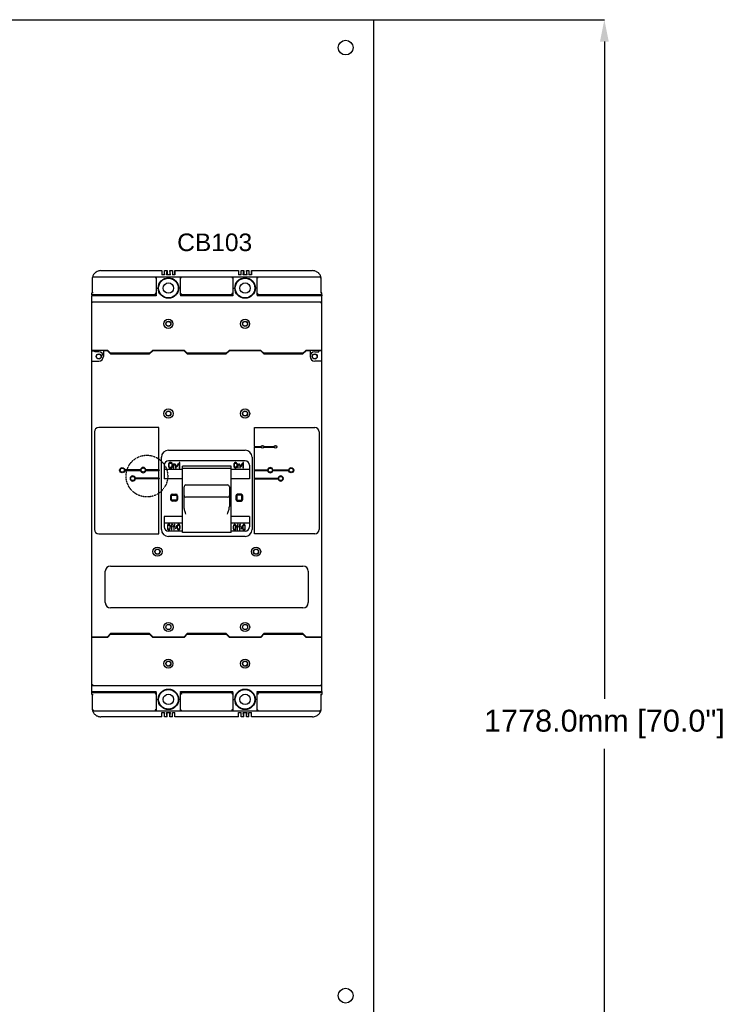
# Model space of a CAD drawing. Header units: inches. Extents: x 2934 to 6866, y 422 to 3136.
# Tile 46 of 84: x 3734 to 4377, y 1988 to 2885. Entities that reach past the tile are written whole.
import ezdxf
from ezdxf.enums import TextEntityAlignment as Align

# ---------------------------------------------------------------- set-up
doc = ezdxf.new("R2010")
doc.units = ezdxf.units.IN
doc.header["$MEASUREMENT"] = 0
doc.linetypes.add('DASHED2', pattern=[0.375, 0.25, -0.125])
doc.layers.add('PWR_0400HP', color=7, linetype='Continuous')
doc.styles.get("Standard").update_dxf_attribs({"font": 'arial.ttf'})
doc.dimstyles.new('BILLSTYLE', dxfattribs={"dimtxt": 20, "dimasz": 20, "dimexe": 0.25, "dimexo": 0.25, "dimgap": 10, "dimtad": 0, "dimtih": 1, "dimtoh": 1, "dimdec": 1, "dimzin": 4, "dimdsep": 46, "dimtxsty": 'Standard', "dimblk": '_FILLED', "dimcen": 0, "dimadec": 0, "dimazin": 0, "dimtfac": 1, "dimtdec": 1, "dimtofl": 0, "dimtmove": 0, "dimatfit": 3, "dimldrblk": '_FILLED', "dimfxl": 1, "dimtolj": 1, "dimtzin": 4, "dimarcsym": 0})

# ---------------------------------------------------------------- blocks, each defined once
blk = doc.blocks.new('_FILLED')
at = {"color": 0, "linetype": 'ByBlock'}
blk.add_solid([(0, 0), (-1, 0.2), (-1, -0.2)], dxfattribs=at)
blk = doc.blocks.new('*D71')
at = {"color": 0, "lineweight": -2, "transparency": 16777216}
for p, q in [((4057.12, 2885.04), (4267.51, 2885.04)), ((4267.26, 2865.04), (4267.26, 2266.5)), ((4267.26, 1127.04), (4267.26, 2220.87)), ((4057.12, 1107.04), (4267.51, 1107.04))]:
    blk.add_line(p, q, dxfattribs=at)
at = {"layer": 'DEFPOINTS', "color": 0, "transparency": 16777216}
for p in [(4056.87, 2885.04), (4056.87, 1107.04), (4267.26, 1107.04)]:
    blk.add_point(p, dxfattribs=at)
at = {"color": 0, "lineweight": -2, "transparency": 16777216, "xscale": 20, "yscale": 20, "zscale": 20}
for p, rotation in [((4267.26, 2885.04), 90), ((4267.26, 1107.04), 270)]:
    blk.add_blockref('_FILLED', p, dxfattribs=dict(at, rotation=rotation))
at = {"color": 0, "transparency": 16777216, "insert": (4267.26, 2256.5), "char_height": 20, "attachment_point": 2}
blk.add_mtext('\\A1;1778.0mm [70.0"]', dxfattribs=at)
blk = doc.blocks.new('MDL FRAME')
at = {"ltscale": 25.1}
for p, q in [((5120.3, 10262.32), (5175.85, 10262.32)), ((5175.85, 10262.32), (5175.85, 10258.36)), ((5175.86, 10262.32), (5175.86, 10258.36)), ((5178.24, 10258.36), (5178.24, 10262.32)), ((5178.24, 10262.32), (5180.62, 10262.32)), ((5180.01, 10258.36), (5180.62, 10262.32)), ((5180.62, 10262.32), (5180.62, 10258.36)), ((5183.01, 10262.32), (5183.01, 10258.36)), ((5183.62, 10258.36), (5183.01, 10262.32)), ((5183.01, 10262.32), (5185.4, 10262.32)), ((5185.4, 10262.32), (5185.4, 10258.36)), ((5187.77, 10262.32), (5187.77, 10258.36)), ((5187.79, 10258.36), (5187.79, 10262.32)), ((5187.79, 10262.32), (5245.7, 10262.32)), ((5245.7, 10262.32), (5245.7, 10258.36)), ((5245.71, 10262.32), (5245.71, 10258.36)), ((5248.09, 10258.36), (5248.09, 10262.32)), ((5248.09, 10262.32), (5250.47, 10262.32)), ((5249.86, 10258.36), (5250.47, 10262.32)), ((5250.47, 10262.32), (5250.47, 10258.36)), ((5252.86, 10262.32), (5252.86, 10258.36)), ((5253.47, 10258.36), (5252.86, 10262.32)), ((5252.86, 10262.32), (5255.25, 10262.32)), ((5255.25, 10262.32), (5255.25, 10258.36)), ((5257.62, 10262.32), (5257.62, 10258.36)), ((5257.64, 10258.36), (5257.64, 10262.32)), ((5257.64, 10262.32), (5313.19, 10262.32)), ((5112.37, 10254.39), (5112.37, 10242)), ((5112.73, 10256.76), (5320.75, 10256.76)), ((5170.71, 10256.76), (5170.71, 10240.79)), ((5178.24, 10258.36), (5175.85, 10258.36)), ((5183.62, 10258.36), (5180.01, 10258.36)), ((5187.79, 10258.36), (5185.4, 10258.36)), ((5192.93, 10240.79), (5192.93, 10256.76)), ((5240.56, 10256.76), (5240.56, 10240.79)), ((5248.09, 10258.36), (5245.7, 10258.36)), ((5253.47, 10258.36), (5249.86, 10258.36)), ((5257.64, 10258.36), (5255.25, 10258.36)), ((5262.78, 10240.79), (5262.78, 10256.76)), ((5321.11, 10242), (5321.11, 10254.39)), ((5170.71, 10246.44), (5172.48, 10246.44)), ((5192.93, 10246.44), (5191.15, 10246.44)), ((5240.56, 10246.44), (5242.33, 10246.44)), ((5262.78, 10246.44), (5261, 10246.44)), ((5111.97, 10240.18), (5111.97, 10242)), ((5113.19, 10242), (5111.97, 10242)), ((5111.97, 10240.18), (5111.97, 10239.4)), ((5170.71, 10240.18), (5111.97, 10240.18)), ((5111.97, 9878.84), (5111.97, 10239.4)), ((5170.71, 10239.4), (5111.97, 10239.4)), ((5321.52, 10233.74), (5111.97, 10233.74)), ((5170.71, 10240.18), (5170.71, 10240.78)), ((5170.71, 10240.18), (5170.71, 10239.4)), ((5192.93, 10240.18), (5192.93, 10240.78)), ((5192.93, 10240.18), (5192.93, 10239.4)), ((5240.56, 10240.18), (5192.93, 10240.18)), ((5240.56, 10239.4), (5192.93, 10239.4)), ((5240.56, 10240.18), (5240.56, 10240.78)), ((5240.56, 10240.18), (5240.56, 10239.4)), ((5262.78, 10240.18), (5262.78, 10240.78)), ((5262.78, 10240.18), (5262.78, 10239.4)), ((5321.52, 10240.18), (5262.78, 10240.18)), ((5321.52, 10239.4), (5262.78, 10239.4)), ((5321.52, 10242), (5320.3, 10242)), ((5321.52, 10240.18), (5321.52, 10242)), ((5321.52, 10240.18), (5321.52, 10239.4)), ((5321.52, 9878.84), (5321.52, 10239.4)), ((5126.5, 10189.68), (5111.97, 10189.68)), ((5111.97, 10189.42), (5114.66, 10189.42)), ((5114.66, 10188.35), (5114.66, 10189.68)), ((5122.53, 10189.42), (5122.53, 10184.14)), ((5126.26, 10189.42), (5122.53, 10189.42)), ((5129.43, 10186.25), (5126.26, 10189.42)), ((5129.16, 10187.01), (5126.5, 10189.68)), ((5167.53, 10189.42), (5164.36, 10186.25)), ((5167.26, 10189.68), (5164.62, 10187.01)), ((5196.36, 10189.68), (5167.26, 10189.68)), ((5196.11, 10189.42), (5167.53, 10189.42)), ((5180.47, 10189.68), (5180.47, 10189.42)), ((5183.16, 10189.68), (5183.16, 10189.42)), ((5199.28, 10186.25), (5196.11, 10189.42)), ((5199.03, 10187.01), (5196.36, 10189.68)), ((5237.38, 10189.42), (5234.21, 10186.25)), ((5237.13, 10189.68), (5234.46, 10187.01)), ((5266.2, 10189.68), (5237.13, 10189.68)), ((5265.96, 10189.42), (5237.38, 10189.42)), ((5250.32, 10189.68), (5250.32, 10189.42)), ((5253.01, 10189.68), (5253.01, 10189.42)), ((5269.13, 10186.25), (5265.96, 10189.42)), ((5268.86, 10187.01), (5266.2, 10189.68)), ((5307.23, 10189.42), (5304.06, 10186.25)), ((5306.96, 10189.68), (5304.32, 10187.01)), ((5321.52, 10189.68), (5306.96, 10189.68)), ((5310.95, 10189.42), (5307.23, 10189.42)), ((5310.95, 10189.42), (5310.95, 10184.14)), ((5318.83, 10188.35), (5318.83, 10189.68)), ((5321.52, 10189.42), (5318.83, 10189.42)), ((5111.97, 10179.92), (5118.32, 10179.92)), ((5118.32, 10188.35), (5114.66, 10188.35)), ((5164.62, 10187.01), (5129.16, 10187.01)), ((5164.36, 10186.25), (5129.43, 10186.25)), ((5234.46, 10187.01), (5199.03, 10187.01)), ((5234.21, 10186.25), (5199.28, 10186.25)), ((5304.32, 10187.01), (5268.86, 10187.01)), ((5304.06, 10186.25), (5269.13, 10186.25)), ((5315.17, 10188.35), (5318.83, 10188.35)), ((5321.52, 10179.92), (5315.17, 10179.92)), ((5173.08, 10119.39), (5118.32, 10119.39)), ((5173.08, 10080.79), (5173.08, 10119.39)), ((5260.41, 10102.17), (5260.41, 10119.39)), ((5260.41, 10119.39), (5315.17, 10119.39)), ((5114.36, 10115.43), (5114.36, 10026.53)), ((5319.13, 10115.43), (5319.13, 10026.53)), ((5260.15, 10102.17), (5260.15, 10101.66)), ((5260.15, 10102.17), (5266.25, 10102.17)), ((5260.15, 10101.66), (5266.25, 10101.66)), ((5260.41, 10080.79), (5260.41, 10101.66)), ((5266.55, 10102.74), (5268.38, 10102.74)), ((5268.68, 10102.17), (5278.24, 10102.17)), ((5268.68, 10101.66), (5278.24, 10101.66)), ((5278.54, 10102.74), (5280.38, 10102.74)), ((5175.47, 10026.53), (5175.47, 10092.42)), ((5181.82, 10098.77), (5251.67, 10098.77)), ((5258.02, 10092.42), (5258.02, 10026.53)), ((5177.86, 10085.15), (5177.86, 10072.61)), ((5177.86, 10081.57), (5194.52, 10081.57)), ((5251.67, 10089.12), (5181.82, 10089.12)), ((5181.93, 10086.45), (5181.84, 10085.9)), ((5181.84, 10085.9), (5181.84, 10084.25)), ((5181.84, 10084.25), (5181.93, 10083.7)), ((5182.12, 10086.88), (5181.93, 10086.45)), ((5181.93, 10083.7), (5182.12, 10083.26)), ((5182.48, 10087.32), (5182.12, 10086.88)), ((5182.12, 10083.26), (5182.48, 10082.82)), ((5182.39, 10085.9), (5182.48, 10086.34)), ((5182.39, 10084.25), (5182.39, 10085.9)), ((5182.48, 10083.81), (5182.39, 10084.25)), ((5182.84, 10087.54), (5182.48, 10087.32)), ((5182.48, 10086.34), (5182.66, 10086.66)), ((5182.66, 10083.48), (5182.48, 10083.81)), ((5182.48, 10082.82), (5182.84, 10082.6)), ((5182.66, 10086.66), (5182.93, 10086.88)), ((5182.93, 10083.26), (5182.66, 10083.48)), ((5183.3, 10087.65), (5182.84, 10087.54)), ((5182.84, 10082.6), (5183.3, 10082.49)), ((5182.93, 10086.88), (5183.3, 10086.99)), ((5183.3, 10083.15), (5182.93, 10083.26)), ((5184.02, 10087.65), (5183.3, 10087.65)), ((5183.3, 10086.99), (5184.02, 10086.99)), ((5184.02, 10083.15), (5183.3, 10083.15)), ((5183.3, 10082.49), (5184.02, 10082.49)), ((5184.48, 10087.54), (5184.02, 10087.65)), ((5184.02, 10086.99), (5184.39, 10086.88)), ((5184.39, 10083.26), (5184.02, 10083.15)), ((5184.02, 10082.49), (5184.48, 10082.6)), ((5184.39, 10086.88), (5184.66, 10086.66)), ((5184.66, 10083.48), (5184.39, 10083.26)), ((5184.84, 10087.32), (5184.48, 10087.54)), ((5184.48, 10082.6), (5184.84, 10082.82)), ((5184.66, 10086.66), (5184.84, 10086.34)), ((5184.84, 10083.81), (5184.66, 10083.48)), ((5185.21, 10086.88), (5184.84, 10087.32)), ((5184.84, 10086.34), (5184.93, 10085.9)), ((5184.93, 10084.25), (5184.84, 10083.81)), ((5184.84, 10082.82), (5185.21, 10083.26)), ((5184.93, 10085.9), (5184.93, 10084.25)), ((5185.39, 10086.45), (5185.21, 10086.88)), ((5185.21, 10083.26), (5185.39, 10083.7)), ((5185.48, 10085.9), (5185.39, 10086.45)), ((5185.39, 10083.7), (5185.48, 10084.25)), ((5185.48, 10084.25), (5185.48, 10085.9)), ((5186.21, 10086.01), (5186.21, 10082.49)), ((5186.66, 10086.01), (5186.21, 10086.01)), ((5186.21, 10082.49), (5186.66, 10082.49)), ((5186.66, 10085.46), (5186.66, 10086.01)), ((5186.84, 10085.68), (5186.66, 10085.46)), ((5186.66, 10085.02), (5186.84, 10085.24)), ((5186.66, 10082.49), (5186.66, 10085.02)), ((5187.11, 10085.9), (5186.84, 10085.68)), ((5186.84, 10085.24), (5187.11, 10085.46)), ((5187.48, 10086.01), (5187.11, 10085.9)), ((5187.11, 10085.46), (5187.48, 10085.57)), ((5187.84, 10086.01), (5187.48, 10086.01)), ((5187.48, 10085.57), (5187.84, 10085.46)), ((5188.11, 10085.9), (5187.84, 10086.01)), ((5187.84, 10085.46), (5188.02, 10085.35)), ((5188.02, 10085.35), (5188.21, 10085.13)), ((5188.39, 10085.68), (5188.11, 10085.9)), ((5188.21, 10085.13), (5188.3, 10084.58)), ((5188.3, 10084.58), (5188.3, 10082.49)), ((5188.3, 10082.49), (5188.75, 10082.49)), ((5188.57, 10085.46), (5188.39, 10085.68)), ((5188.66, 10085.13), (5188.57, 10085.46)), ((5188.75, 10084.58), (5188.66, 10085.13)), ((5188.75, 10082.49), (5188.75, 10084.58)), ((5190.66, 10086.56), (5189.48, 10083.81)), ((5189.48, 10083.81), (5189.75, 10083.59)), ((5189.75, 10083.59), (5190.93, 10086.34)), ((5190.93, 10086.34), (5190.66, 10086.56)), ((5191.66, 10087.65), (5191.66, 10082.49)), ((5192.2, 10087.65), (5191.66, 10087.65)), ((5191.66, 10082.49), (5192.2, 10082.49)), ((5192.2, 10082.49), (5192.2, 10087.65)), ((5194.52, 10023.79), (5194.52, 10084.12)), ((5238.97, 10084.12), (5194.52, 10084.12)), ((5238.97, 10082.08), (5194.52, 10082.08)), ((5238.97, 10023.79), (5238.97, 10084.12)), ((5238.97, 10081.57), (5255.63, 10081.57)), ((5241.56, 10086.32), (5241.48, 10085.81)), ((5241.48, 10085.81), (5241.48, 10084.26)), ((5241.48, 10084.26), (5241.56, 10083.75)), ((5241.71, 10086.74), (5241.56, 10086.32)), ((5241.56, 10083.75), (5241.71, 10083.34)), ((5242.01, 10087.15), (5241.71, 10086.74)), ((5241.71, 10083.34), (5242.01, 10082.92)), ((5241.94, 10085.81), (5242.01, 10086.22)), ((5241.94, 10084.26), (5241.94, 10085.81)), ((5242.01, 10083.85), (5241.94, 10084.26)), ((5242.32, 10087.36), (5242.01, 10087.15)), ((5242.01, 10086.22), (5242.17, 10086.53)), ((5242.17, 10083.54), (5242.01, 10083.85)), ((5242.01, 10082.92), (5242.32, 10082.72)), ((5242.17, 10086.53), (5242.39, 10086.74)), ((5242.39, 10083.34), (5242.17, 10083.54)), ((5242.7, 10087.46), (5242.32, 10087.36)), ((5242.32, 10082.72), (5242.7, 10082.61)), ((5242.39, 10086.74), (5242.7, 10086.84)), ((5242.7, 10083.23), (5242.39, 10083.34)), ((5243.3, 10087.46), (5242.7, 10087.46)), ((5242.7, 10086.84), (5243.3, 10086.84)), ((5243.3, 10083.23), (5242.7, 10083.23)), ((5242.7, 10082.61), (5243.3, 10082.61)), ((5243.68, 10087.36), (5243.3, 10087.46)), ((5243.3, 10086.84), (5243.61, 10086.74)), ((5243.61, 10083.34), (5243.3, 10083.23)), ((5243.3, 10082.61), (5243.68, 10082.72)), ((5243.61, 10086.74), (5243.83, 10086.53)), ((5243.83, 10083.54), (5243.61, 10083.34)), ((5243.99, 10087.15), (5243.68, 10087.36)), ((5243.68, 10082.72), (5243.99, 10082.92)), ((5243.83, 10086.53), (5243.99, 10086.22)), ((5243.99, 10083.85), (5243.83, 10083.54)), ((5244.29, 10086.74), (5243.99, 10087.15)), ((5243.99, 10086.22), (5244.06, 10085.81)), ((5244.06, 10084.26), (5243.99, 10083.85)), ((5243.99, 10082.92), (5244.29, 10083.34)), ((5244.06, 10085.81), (5244.06, 10084.26)), ((5244.44, 10086.32), (5244.29, 10086.74)), ((5244.29, 10083.34), (5244.44, 10083.75)), ((5244.52, 10085.81), (5244.44, 10086.32)), ((5244.44, 10083.75), (5244.52, 10084.26)), ((5244.52, 10084.26), (5244.52, 10085.81)), ((5245.12, 10085.91), (5245.12, 10082.61)), ((5245.5, 10085.91), (5245.12, 10085.91)), ((5245.12, 10082.61), (5245.5, 10082.61)), ((5245.5, 10085.4), (5245.5, 10085.91)), ((5245.66, 10085.6), (5245.5, 10085.4)), ((5245.5, 10084.98), (5245.66, 10085.19)), ((5245.5, 10082.61), (5245.5, 10084.98)), ((5245.88, 10085.81), (5245.66, 10085.6)), ((5245.66, 10085.19), (5245.88, 10085.4)), ((5246.19, 10085.91), (5245.88, 10085.81)), ((5245.88, 10085.4), (5246.19, 10085.5)), ((5246.49, 10085.91), (5246.19, 10085.91)), ((5246.19, 10085.5), (5246.49, 10085.4)), ((5246.72, 10085.81), (5246.49, 10085.91)), ((5246.49, 10085.4), (5246.64, 10085.29)), ((5246.64, 10085.29), (5246.79, 10085.09)), ((5246.95, 10085.6), (5246.72, 10085.81)), ((5246.79, 10085.09), (5246.87, 10084.57)), ((5246.87, 10084.57), (5246.87, 10082.61)), ((5246.87, 10082.61), (5247.25, 10082.61)), ((5247.1, 10085.4), (5246.95, 10085.6)), ((5247.17, 10085.09), (5247.1, 10085.4)), ((5247.25, 10084.57), (5247.17, 10085.09)), ((5247.25, 10082.61), (5247.25, 10084.57)), ((5248.84, 10086.43), (5247.86, 10083.85)), ((5247.86, 10083.85), (5248.08, 10083.64)), ((5248.08, 10083.64), (5249.07, 10086.22)), ((5249.07, 10086.22), (5248.84, 10086.43)), ((5250.13, 10087.46), (5249.68, 10087.46)), ((5249.68, 10087.46), (5249.68, 10082.61)), ((5249.68, 10082.61), (5250.13, 10082.61)), ((5250.13, 10082.61), (5250.13, 10087.46)), ((5255.63, 10085.15), (5255.63, 10072.61)), ((5156.42, 10080.79), (5142.13, 10080.79)), ((5142.13, 10080.28), (5156.45, 10080.28)), ((5173.08, 10073.24), (5151.65, 10073.24)), ((5173.08, 10072.73), (5151.65, 10072.73)), ((5161.16, 10080.28), (5173.08, 10080.28)), ((5173.08, 10080.79), (5161.19, 10080.79)), ((5173.08, 10080.79), (5173.33, 10080.79)), ((5173.08, 10073.24), (5173.08, 10080.28)), ((5173.08, 10080.28), (5173.33, 10080.28)), ((5173.08, 10073.24), (5173.33, 10073.24)), ((5173.08, 10022.57), (5173.08, 10072.73)), ((5173.08, 10072.73), (5173.33, 10072.73)), ((5173.33, 10080.28), (5173.33, 10080.79)), ((5173.33, 10072.73), (5173.33, 10073.24)), ((5194.52, 10072.61), (5177.86, 10072.61)), ((5255.63, 10072.61), (5238.97, 10072.61)), ((5260.41, 10080.79), (5260.15, 10080.79)), ((5260.15, 10080.28), (5260.15, 10080.79)), ((5260.41, 10080.28), (5260.15, 10080.28)), ((5260.41, 10073.24), (5260.15, 10073.24)), ((5260.15, 10072.73), (5260.15, 10073.24)), ((5260.41, 10072.73), (5260.15, 10072.73)), ((5260.41, 10080.79), (5272.31, 10080.79)), ((5260.41, 10080.28), (5272.31, 10080.28)), ((5260.41, 10073.24), (5260.41, 10080.28)), ((5260.41, 10073.24), (5281.83, 10073.24)), ((5260.41, 10072.73), (5281.83, 10072.73)), ((5260.41, 10022.57), (5260.41, 10072.73)), ((5277.05, 10080.79), (5291.36, 10080.79)), ((5277.05, 10080.28), (5291.36, 10080.28)), ((5196.11, 10047.36), (5196.11, 10065.49)), ((5197.68, 10067.07), (5235.81, 10067.07)), ((5237.38, 10065.49), (5237.38, 10047.36)), ((5183.88, 10053.91), (5183.88, 10057.16)), ((5184.66, 10053.91), (5184.66, 10057.16)), ((5185.42, 10058.71), (5188.68, 10058.71)), ((5185.42, 10057.93), (5188.68, 10057.93)), ((5189.44, 10057.16), (5189.44, 10053.91)), ((5190.23, 10057.16), (5190.23, 10053.91)), ((5235.81, 10055.84), (5197.68, 10055.84)), ((5243.29, 10057.16), (5243.29, 10053.91)), ((5244.05, 10057.16), (5244.05, 10053.91)), ((5248.06, 10058.69), (5244.81, 10058.69)), ((5248.06, 10057.93), (5244.81, 10057.93)), ((5248.82, 10053.91), (5248.82, 10057.16)), ((5249.58, 10053.91), (5249.58, 10057.16)), ((5188.68, 10053.15), (5185.42, 10053.15)), ((5188.68, 10052.36), (5185.42, 10052.36)), ((5244.81, 10053.15), (5248.06, 10053.15)), ((5244.81, 10052.39), (5248.06, 10052.39)), ((5177.86, 10038.47), (5177.86, 10028.89)), ((5194.52, 10038.47), (5177.86, 10038.47)), ((5255.63, 10038.47), (5238.97, 10038.47)), ((5255.63, 10038.47), (5255.63, 10028.89)), ((5177.86, 10032.47), (5194.52, 10032.47)), ((5180.94, 10030.06), (5180.88, 10029.51)), ((5180.88, 10029.51), (5180.88, 10027.86)), ((5180.88, 10027.86), (5180.94, 10027.31)), ((5181.07, 10030.5), (5180.94, 10030.06)), ((5181.33, 10030.94), (5181.07, 10030.5)), ((5181.26, 10029.51), (5181.33, 10029.95)), ((5181.26, 10027.86), (5181.26, 10029.51)), ((5181.33, 10027.42), (5181.26, 10027.86)), ((5181.58, 10031.16), (5181.33, 10030.94)), ((5181.33, 10029.95), (5181.46, 10030.28)), ((5181.46, 10027.09), (5181.33, 10027.42)), ((5181.46, 10030.28), (5181.65, 10030.5)), ((5181.9, 10031.27), (5181.58, 10031.16)), ((5181.65, 10030.5), (5181.9, 10030.61)), ((5182.42, 10031.27), (5181.9, 10031.27)), ((5181.9, 10030.61), (5182.42, 10030.61)), ((5182.74, 10031.16), (5182.42, 10031.27)), ((5182.42, 10030.61), (5182.67, 10030.5)), ((5182.67, 10030.5), (5182.87, 10030.28)), ((5182.99, 10030.94), (5182.74, 10031.16)), ((5182.87, 10030.28), (5182.99, 10029.95)), ((5182.99, 10027.42), (5182.87, 10027.09)), ((5183.25, 10030.5), (5182.99, 10030.94)), ((5182.99, 10029.95), (5183.06, 10029.51)), ((5183.06, 10027.86), (5182.99, 10027.42)), ((5183.06, 10029.51), (5183.06, 10027.86)), ((5183.38, 10030.06), (5183.25, 10030.5)), ((5183.44, 10029.51), (5183.38, 10030.06)), ((5183.38, 10027.31), (5183.44, 10027.86)), ((5183.44, 10027.86), (5183.44, 10029.51)), ((5183.96, 10029.62), (5183.96, 10029.18)), ((5184.6, 10029.62), (5183.96, 10029.62)), ((5183.96, 10029.18), (5184.6, 10029.18)), ((5184.66, 10030.61), (5184.6, 10030.28)), ((5184.6, 10030.28), (5184.6, 10029.62)), ((5184.6, 10029.18), (5184.6, 10026.1)), ((5184.79, 10030.94), (5184.66, 10030.61)), ((5185.05, 10031.16), (5184.79, 10030.94)), ((5184.92, 10030.17), (5184.98, 10030.5)), ((5184.92, 10029.62), (5184.92, 10030.17)), ((5185.5, 10029.62), (5184.92, 10029.62)), ((5184.92, 10026.1), (5184.92, 10029.18)), ((5184.92, 10029.18), (5185.5, 10029.18)), ((5184.98, 10030.5), (5185.11, 10030.72)), ((5185.37, 10031.27), (5185.05, 10031.16)), ((5185.11, 10030.72), (5185.24, 10030.83)), ((5185.24, 10030.83), (5185.62, 10030.94)), ((5185.62, 10031.27), (5185.37, 10031.27)), ((5185.5, 10029.18), (5185.5, 10029.62)), ((5185.62, 10030.94), (5185.62, 10031.27)), ((5186.14, 10029.62), (5186.14, 10029.18)), ((5186.78, 10029.62), (5186.14, 10029.62)), ((5186.14, 10029.18), (5186.78, 10029.18)), ((5186.84, 10030.61), (5186.78, 10030.28)), ((5186.78, 10030.28), (5186.78, 10029.62)), ((5186.78, 10029.18), (5186.78, 10026.1)), ((5186.97, 10030.94), (5186.84, 10030.61)), ((5187.23, 10031.16), (5186.97, 10030.94)), ((5187.1, 10030.17), (5187.16, 10030.5)), ((5187.1, 10029.62), (5187.1, 10030.17)), ((5187.68, 10029.62), (5187.1, 10029.62)), ((5187.1, 10026.1), (5187.1, 10029.18)), ((5187.1, 10029.18), (5187.68, 10029.18)), ((5187.16, 10030.5), (5187.29, 10030.72)), ((5187.55, 10031.27), (5187.23, 10031.16)), ((5187.29, 10030.72), (5187.42, 10030.83)), ((5187.42, 10030.83), (5187.8, 10030.94)), ((5187.8, 10031.27), (5187.55, 10031.27)), ((5187.68, 10029.18), (5187.68, 10029.62)), ((5187.8, 10030.94), (5187.8, 10031.27)), ((5189.15, 10030.17), (5188.32, 10027.42)), ((5188.32, 10027.42), (5188.51, 10027.2)), ((5188.51, 10027.2), (5189.34, 10029.95)), ((5189.34, 10029.95), (5189.15, 10030.17)), ((5189.92, 10030.06), (5189.86, 10029.51)), ((5189.86, 10029.51), (5189.86, 10027.86)), ((5189.86, 10027.86), (5189.92, 10027.31)), ((5190.05, 10030.5), (5189.92, 10030.06)), ((5190.31, 10030.94), (5190.05, 10030.5)), ((5190.24, 10029.51), (5190.31, 10029.95)), ((5190.24, 10027.86), (5190.24, 10029.51)), ((5190.31, 10027.42), (5190.24, 10027.86)), ((5190.56, 10031.16), (5190.31, 10030.94)), ((5190.31, 10029.95), (5190.43, 10030.28)), ((5190.43, 10027.09), (5190.31, 10027.42)), ((5190.43, 10030.28), (5190.63, 10030.5)), ((5190.88, 10031.27), (5190.56, 10031.16)), ((5190.63, 10030.5), (5190.88, 10030.61)), ((5191.4, 10031.27), (5190.88, 10031.27)), ((5190.88, 10030.61), (5191.4, 10030.61)), ((5191.72, 10031.16), (5191.4, 10031.27)), ((5191.4, 10030.61), (5191.65, 10030.5)), ((5191.65, 10030.5), (5191.84, 10030.28)), ((5191.97, 10030.94), (5191.72, 10031.16)), ((5191.84, 10030.28), (5191.97, 10029.95)), ((5191.97, 10027.42), (5191.84, 10027.09)), ((5192.23, 10030.5), (5191.97, 10030.94)), ((5191.97, 10029.95), (5192.04, 10029.51)), ((5192.04, 10027.86), (5191.97, 10027.42)), ((5192.04, 10029.51), (5192.04, 10027.86)), ((5192.36, 10030.06), (5192.23, 10030.5)), ((5192.42, 10029.51), (5192.36, 10030.06)), ((5192.36, 10027.31), (5192.42, 10027.86)), ((5192.42, 10027.86), (5192.42, 10029.51)), ((5238.97, 10032.47), (5255.63, 10032.47)), ((5241.01, 10029.81), (5240.95, 10029.25)), ((5240.95, 10029.25), (5240.95, 10027.56)), ((5240.95, 10027.56), (5241.01, 10027)), ((5241.13, 10030.26), (5241.01, 10029.81)), ((5241.37, 10030.71), (5241.13, 10030.26)), ((5241.31, 10029.25), (5241.37, 10029.7)), ((5241.31, 10027.56), (5241.31, 10029.25)), ((5241.37, 10027.12), (5241.31, 10027.56)), ((5241.62, 10030.93), (5241.37, 10030.71)), ((5241.37, 10029.7), (5241.5, 10030.03)), ((5241.5, 10030.03), (5241.68, 10030.26)), ((5241.92, 10031.04), (5241.62, 10030.93)), ((5241.68, 10030.26), (5241.92, 10030.37)), ((5242.41, 10031.04), (5241.92, 10031.04)), ((5241.92, 10030.37), (5242.41, 10030.37)), ((5242.71, 10030.93), (5242.41, 10031.04)), ((5242.41, 10030.37), (5242.65, 10030.26)), ((5242.65, 10030.26), (5242.83, 10030.03)), ((5242.95, 10030.71), (5242.71, 10030.93)), ((5242.83, 10030.03), (5242.95, 10029.7)), ((5243.19, 10030.26), (5242.95, 10030.71)), ((5242.95, 10029.7), (5243.01, 10029.25)), ((5243.01, 10027.56), (5242.95, 10027.12)), ((5243.01, 10029.25), (5243.01, 10027.56)), ((5243.32, 10029.81), (5243.19, 10030.26)), ((5243.38, 10029.25), (5243.32, 10029.81)), ((5243.32, 10027), (5243.38, 10027.56)), ((5243.38, 10027.56), (5243.38, 10029.25)), ((5244.47, 10029.36), (5243.86, 10029.36)), ((5243.86, 10029.36), (5243.86, 10028.91)), ((5243.86, 10028.91), (5244.47, 10028.91)), ((5244.53, 10030.37), (5244.47, 10030.03)), ((5244.47, 10030.03), (5244.47, 10029.36)), ((5244.47, 10028.91), (5244.47, 10025.77)), ((5244.65, 10030.71), (5244.53, 10030.37)), ((5244.89, 10030.93), (5244.65, 10030.71)), ((5244.77, 10029.92), (5244.83, 10030.26)), ((5244.77, 10029.36), (5244.77, 10029.92)), ((5245.32, 10029.36), (5244.77, 10029.36)), ((5244.77, 10028.91), (5245.32, 10028.91)), ((5244.77, 10025.77), (5244.77, 10028.91)), ((5244.83, 10030.26), (5244.95, 10030.48)), ((5245.2, 10031.04), (5244.89, 10030.93)), ((5244.95, 10030.48), (5245.08, 10030.6)), ((5245.08, 10030.6), (5245.44, 10030.71)), ((5245.44, 10031.04), (5245.2, 10031.04)), ((5245.32, 10028.91), (5245.32, 10029.36)), ((5245.44, 10030.71), (5245.44, 10031.04)), ((5246.53, 10029.36), (5245.93, 10029.36)), ((5245.93, 10029.36), (5245.93, 10028.91)), ((5245.93, 10028.91), (5246.53, 10028.91)), ((5246.59, 10030.37), (5246.53, 10030.03)), ((5246.53, 10030.03), (5246.53, 10029.36)), ((5246.53, 10028.91), (5246.53, 10025.77)), ((5246.72, 10030.71), (5246.59, 10030.37)), ((5246.96, 10030.93), (5246.72, 10030.71)), ((5246.84, 10029.92), (5246.9, 10030.26)), ((5246.84, 10029.36), (5246.84, 10029.92)), ((5247.38, 10029.36), (5246.84, 10029.36)), ((5246.84, 10028.91), (5247.38, 10028.91)), ((5246.84, 10025.77), (5246.84, 10028.91)), ((5246.9, 10030.26), (5247.02, 10030.48)), ((5247.26, 10031.04), (5246.96, 10030.93)), ((5247.02, 10030.48), (5247.14, 10030.6)), ((5247.14, 10030.6), (5247.5, 10030.71)), ((5247.5, 10031.04), (5247.26, 10031.04)), ((5247.38, 10028.91), (5247.38, 10029.36)), ((5247.5, 10030.71), (5247.5, 10031.04)), ((5248.78, 10029.92), (5247.99, 10027.12)), ((5248.17, 10026.89), (5248.96, 10029.7)), ((5248.96, 10029.7), (5248.78, 10029.92)), ((5249.51, 10029.81), (5249.45, 10029.25)), ((5249.45, 10029.25), (5249.45, 10027.56)), ((5249.45, 10027.56), (5249.51, 10027)), ((5249.63, 10030.26), (5249.51, 10029.81)), ((5249.87, 10030.71), (5249.63, 10030.26)), ((5249.81, 10029.25), (5249.87, 10029.7)), ((5249.81, 10027.56), (5249.81, 10029.25)), ((5249.87, 10027.12), (5249.81, 10027.56)), ((5250.11, 10030.93), (5249.87, 10030.71)), ((5249.87, 10029.7), (5249.99, 10030.03)), ((5249.99, 10030.03), (5250.18, 10030.26)), ((5250.42, 10031.04), (5250.11, 10030.93)), ((5250.18, 10030.26), (5250.42, 10030.37)), ((5250.9, 10031.04), (5250.42, 10031.04)), ((5250.42, 10030.37), (5250.9, 10030.37)), ((5251.21, 10030.93), (5250.9, 10031.04)), ((5250.9, 10030.37), (5251.15, 10030.26)), ((5251.15, 10030.26), (5251.33, 10030.03)), ((5251.45, 10030.71), (5251.21, 10030.93)), ((5251.33, 10030.03), (5251.45, 10029.7)), ((5251.69, 10030.26), (5251.45, 10030.71)), ((5251.45, 10029.7), (5251.51, 10029.25)), ((5251.51, 10027.56), (5251.45, 10027.12)), ((5251.51, 10029.25), (5251.51, 10027.56)), ((5251.81, 10029.81), (5251.69, 10030.26)), ((5251.87, 10029.25), (5251.81, 10029.81)), ((5251.81, 10027), (5251.87, 10027.56)), ((5251.87, 10027.56), (5251.87, 10029.25)), ((5118.32, 10022.57), (5173.08, 10022.57)), ((5180.94, 10027.31), (5181.07, 10026.87)), ((5181.07, 10026.87), (5181.33, 10026.43)), ((5181.33, 10026.43), (5181.58, 10026.21)), ((5181.65, 10026.87), (5181.46, 10027.09)), ((5181.58, 10026.21), (5181.9, 10026.1)), ((5181.9, 10026.76), (5181.65, 10026.87)), ((5194.52, 10024.93), (5181.82, 10024.93)), ((5251.67, 10020.18), (5181.82, 10020.18)), ((5182.42, 10026.76), (5181.9, 10026.76)), ((5181.9, 10026.1), (5182.42, 10026.1)), ((5182.67, 10026.87), (5182.42, 10026.76)), ((5182.42, 10026.1), (5182.74, 10026.21)), ((5182.87, 10027.09), (5182.67, 10026.87)), ((5182.74, 10026.21), (5182.99, 10026.43)), ((5182.99, 10026.43), (5183.25, 10026.87)), ((5183.25, 10026.87), (5183.38, 10027.31)), ((5184.6, 10026.1), (5184.92, 10026.1)), ((5186.78, 10026.1), (5187.1, 10026.1)), ((5189.92, 10027.31), (5190.05, 10026.87)), ((5190.05, 10026.87), (5190.31, 10026.43)), ((5190.31, 10026.43), (5190.56, 10026.21)), ((5190.63, 10026.87), (5190.43, 10027.09)), ((5190.56, 10026.21), (5190.88, 10026.1)), ((5190.88, 10026.76), (5190.63, 10026.87)), ((5191.4, 10026.76), (5190.88, 10026.76)), ((5190.88, 10026.1), (5191.4, 10026.1)), ((5191.65, 10026.87), (5191.4, 10026.76)), ((5191.4, 10026.1), (5191.72, 10026.21)), ((5191.84, 10027.09), (5191.65, 10026.87)), ((5191.72, 10026.21), (5191.97, 10026.43)), ((5191.97, 10026.43), (5192.23, 10026.87)), ((5192.23, 10026.87), (5192.36, 10027.31)), ((5238.97, 10023.79), (5194.52, 10023.79)), ((5251.67, 10024.93), (5238.97, 10024.93)), ((5241.01, 10027), (5241.13, 10026.55)), ((5241.13, 10026.55), (5241.37, 10026.11)), ((5241.5, 10026.78), (5241.37, 10027.12)), ((5241.37, 10026.11), (5241.62, 10025.88)), ((5241.68, 10026.55), (5241.5, 10026.78)), ((5241.62, 10025.88), (5241.92, 10025.77)), ((5241.92, 10026.44), (5241.68, 10026.55)), ((5242.41, 10026.44), (5241.92, 10026.44)), ((5241.92, 10025.77), (5242.41, 10025.77)), ((5242.65, 10026.55), (5242.41, 10026.44)), ((5242.41, 10025.77), (5242.71, 10025.88)), ((5242.83, 10026.78), (5242.65, 10026.55)), ((5242.71, 10025.88), (5242.95, 10026.11)), ((5242.95, 10027.12), (5242.83, 10026.78)), ((5242.95, 10026.11), (5243.19, 10026.55)), ((5243.19, 10026.55), (5243.32, 10027)), ((5244.47, 10025.77), (5244.77, 10025.77)), ((5246.53, 10025.77), (5246.84, 10025.77)), ((5247.99, 10027.12), (5248.17, 10026.89)), ((5249.51, 10027), (5249.63, 10026.55)), ((5249.63, 10026.55), (5249.87, 10026.11)), ((5249.99, 10026.78), (5249.87, 10027.12)), ((5249.87, 10026.11), (5250.11, 10025.88)), ((5250.18, 10026.55), (5249.99, 10026.78)), ((5250.11, 10025.88), (5250.42, 10025.77)), ((5250.42, 10026.44), (5250.18, 10026.55)), ((5250.9, 10026.44), (5250.42, 10026.44)), ((5250.42, 10025.77), (5250.9, 10025.77)), ((5251.15, 10026.55), (5250.9, 10026.44)), ((5250.9, 10025.77), (5251.21, 10025.88)), ((5251.33, 10026.78), (5251.15, 10026.55)), ((5251.21, 10025.88), (5251.45, 10026.11)), ((5251.45, 10027.12), (5251.33, 10026.78)), ((5251.45, 10026.11), (5251.69, 10026.55)), ((5251.69, 10026.55), (5251.81, 10027)), ((5315.17, 10022.57), (5260.41, 10022.57)), ((5129.06, 9993.23), (5304.45, 9993.23)), ((5124.29, 9959.91), (5124.29, 9988.46)), ((5309.22, 9988.46), (5309.22, 9959.91)), ((5304.45, 9955.13), (5129.06, 9955.13)), ((5111.97, 9928.82), (5126.26, 9928.82)), ((5114.66, 9928.56), (5114.66, 9928.82)), ((5126.26, 9928.82), (5129.43, 9931.99)), ((5126.52, 9928.56), (5129.16, 9931.23)), ((5129.16, 9931.23), (5164.62, 9931.23)), ((5129.43, 9931.99), (5164.36, 9931.99)), ((5164.36, 9931.99), (5167.53, 9928.82)), ((5164.62, 9931.23), (5167.29, 9928.56)), ((5167.53, 9928.82), (5196.11, 9928.82)), ((5172.88, 9928.56), (5172.88, 9928.82)), ((5180.47, 9928.56), (5180.47, 9928.82)), ((5183.16, 9928.56), (5183.16, 9928.82)), ((5190.76, 9928.56), (5190.76, 9928.82)), ((5196.11, 9928.82), (5199.28, 9931.99)), ((5196.36, 9928.56), (5199.03, 9931.23)), ((5199.03, 9931.23), (5234.46, 9931.23)), ((5199.28, 9931.99), (5234.21, 9931.99)), ((5234.21, 9931.99), (5237.38, 9928.82)), ((5234.46, 9931.23), (5237.13, 9928.56)), ((5237.38, 9928.82), (5265.96, 9928.82)), ((5242.73, 9928.56), (5242.73, 9928.82)), ((5250.32, 9928.56), (5250.32, 9928.82)), ((5253.01, 9928.56), (5253.01, 9928.82)), ((5260.61, 9928.56), (5260.61, 9928.82)), ((5265.96, 9928.82), (5269.13, 9931.99)), ((5266.22, 9928.56), (5268.86, 9931.23)), ((5268.86, 9931.23), (5304.32, 9931.23)), ((5269.13, 9931.99), (5304.06, 9931.99)), ((5304.06, 9931.99), (5307.23, 9928.82)), ((5304.32, 9931.23), (5306.99, 9928.56)), ((5307.23, 9928.82), (5321.52, 9928.82)), ((5318.83, 9928.56), (5318.83, 9928.82)), ((5111.97, 9928.56), (5126.52, 9928.56)), ((5167.29, 9928.56), (5196.36, 9928.56)), ((5237.13, 9928.56), (5266.22, 9928.56)), ((5306.99, 9928.56), (5321.52, 9928.56)), ((5111.97, 9884.49), (5321.52, 9884.49)), ((5111.97, 9878.84), (5170.71, 9878.84)), ((5111.97, 9878.06), (5111.97, 9878.84)), ((5111.97, 9878.06), (5170.71, 9878.06)), ((5111.97, 9876.24), (5111.97, 9878.06)), ((5111.97, 9876.24), (5113.19, 9876.24)), ((5112.37, 9876.24), (5112.37, 9863.84)), ((5170.71, 9878.06), (5170.71, 9878.84)), ((5170.71, 9878.06), (5170.71, 9877.46)), ((5170.71, 9877.45), (5170.71, 9861.48)), ((5192.93, 9878.84), (5240.56, 9878.84)), ((5192.93, 9878.06), (5192.93, 9878.84)), ((5192.93, 9878.06), (5240.56, 9878.06)), ((5192.93, 9878.06), (5192.93, 9877.46)), ((5192.93, 9861.48), (5192.93, 9877.45)), ((5240.56, 9878.06), (5240.56, 9878.84)), ((5240.56, 9878.06), (5240.56, 9877.46)), ((5240.56, 9877.45), (5240.56, 9861.48)), ((5262.78, 9878.84), (5321.52, 9878.84)), ((5262.78, 9878.06), (5262.78, 9878.84)), ((5262.78, 9878.06), (5321.52, 9878.06)), ((5262.78, 9878.06), (5262.78, 9877.46)), ((5262.78, 9861.48), (5262.78, 9877.45)), ((5320.3, 9876.24), (5321.52, 9876.24)), ((5321.11, 9863.84), (5321.11, 9876.24)), ((5321.52, 9878.84), (5321.52, 9878.06)), ((5321.52, 9878.06), (5321.52, 9876.24)), ((5170.71, 9871.79), (5172.48, 9871.79)), ((5192.93, 9871.79), (5191.15, 9871.79)), ((5240.56, 9871.79), (5242.33, 9871.79)), ((5262.78, 9871.79), (5261, 9871.79)), ((5112.73, 9861.48), (5320.75, 9861.48)), ((5175.85, 9859.88), (5178.24, 9859.88)), ((5175.85, 9855.92), (5175.85, 9859.88)), ((5175.86, 9855.92), (5175.86, 9859.88)), ((5178.24, 9855.92), (5178.24, 9859.88)), ((5180.01, 9859.88), (5183.62, 9859.88)), ((5180.62, 9855.92), (5180.01, 9859.88)), ((5180.62, 9855.92), (5180.62, 9859.88)), ((5183.01, 9855.92), (5183.01, 9859.88)), ((5183.01, 9855.92), (5183.62, 9859.88)), ((5185.4, 9859.88), (5187.79, 9859.88)), ((5185.4, 9855.92), (5185.4, 9859.88)), ((5187.77, 9855.92), (5187.77, 9859.88)), ((5187.79, 9855.92), (5187.79, 9859.88)), ((5245.7, 9859.88), (5248.09, 9859.88)), ((5245.7, 9855.92), (5245.7, 9859.88)), ((5245.71, 9855.92), (5245.71, 9859.88)), ((5248.09, 9855.92), (5248.09, 9859.88)), ((5249.86, 9859.88), (5253.47, 9859.88)), ((5250.47, 9855.92), (5249.86, 9859.88)), ((5250.47, 9855.92), (5250.47, 9859.88)), ((5252.86, 9855.92), (5252.86, 9859.88)), ((5252.86, 9855.92), (5253.47, 9859.88)), ((5255.25, 9859.88), (5257.64, 9859.88)), ((5255.25, 9855.92), (5255.25, 9859.88)), ((5257.62, 9855.92), (5257.62, 9859.88)), ((5257.64, 9855.92), (5257.64, 9859.88)), ((5175.85, 9855.92), (5120.3, 9855.92)), ((5180.62, 9855.92), (5178.24, 9855.92)), ((5185.4, 9855.92), (5183.01, 9855.92)), ((5245.7, 9855.92), (5187.79, 9855.92)), ((5250.47, 9855.92), (5248.09, 9855.92)), ((5255.25, 9855.92), (5252.86, 9855.92)), ((5313.19, 9855.92), (5257.64, 9855.92))]:
    blk.add_line(p, q, dxfattribs=at)
for centre, radius in [((5181.82, 10246.44), 9.33), ((5181.82, 10246.44), 8.93), ((5251.67, 10246.44), 9.33), ((5251.67, 10246.44), 8.93), ((5181.82, 10246.44), 4.76), ((5251.67, 10246.44), 4.76), ((5181.82, 10213.91), 4.17), ((5181.82, 10213.91), 2.36), ((5181.82, 10213.91), 2.16), ((5251.67, 10213.91), 4.17), ((5251.67, 10213.91), 2.36), ((5251.67, 10213.91), 2.16), ((5118.32, 10184.14), 2.36), ((5118.32, 10184.14), 2.16), ((5315.17, 10184.14), 2.36), ((5315.17, 10184.14), 2.16), ((5181.82, 10132.14), 4.22), ((5251.67, 10132.14), 4.22), ((5181.82, 10132.14), 2.36), ((5181.82, 10132.14), 2.16), ((5251.67, 10132.14), 2.36), ((5251.67, 10132.14), 2.16), ((5267.47, 10101.92), 1.24), ((5279.46, 10101.92), 1.24), ((5139.76, 10080.53), 2.39), ((5139.76, 10080.53), 1.87), ((5158.81, 10080.68), 1.87), ((5274.68, 10080.53), 1.87), ((5293.73, 10080.53), 2.39), ((5293.73, 10080.53), 1.87), ((5149.28, 10072.99), 1.87), ((5284.21, 10072.99), 1.87), ((5171.81, 10006.34), 4.22), ((5261.68, 10006.34), 4.22), ((5171.81, 10006.34), 2.35), ((5171.81, 10006.34), 2.16), ((5261.68, 10006.34), 2.35), ((5261.68, 10006.34), 2.16), ((5181.82, 9937.68), 4.22), ((5181.82, 9937.68), 2.36), ((5251.67, 9937.68), 4.22), ((5251.67, 9937.68), 2.36), ((5181.82, 9904.33), 4.17), ((5181.82, 9904.33), 2.36), ((5181.82, 9904.33), 2.16), ((5251.67, 9904.33), 4.17), ((5251.67, 9904.33), 2.36), ((5251.67, 9904.33), 2.16), ((5181.82, 9871.79), 9.33), ((5181.82, 9871.79), 8.93), ((5181.82, 9871.79), 4.76), ((5251.67, 9871.79), 9.33), ((5251.67, 9871.79), 8.93), ((5251.67, 9871.79), 4.76)]:
    blk.add_circle(centre, radius, dxfattribs=at)
at = {"color": 1, "linetype": 'DASHED2'}
blk.add_circle((5162.21, 10075.19), 19, dxfattribs=at)
at = {"ltscale": 25.1}
for centre, radius, start, end in [((5120.3, 10254.39), 7.92, 127.86745, 165.95931), ((5120.3, 10254.39), 7.92, 127.47125, 127.86745), ((5120.3, 10254.39), 7.92, 123.40604, 127.47125), ((5120.3, 10254.39), 7.92, 119.93131, 123.40604), ((5120.3, 10254.39), 7.92, 118.09903, 119.93131), ((5120.3, 10254.39), 7.92, 115.9466, 118.09903), ((5120.3, 10254.39), 7.92, 115.16913, 115.9466), ((5120.3, 10254.39), 7.92, 114.98432, 115.16913), ((5120.3, 10254.39), 7.92, 102.97565, 114.98432), ((5120.3, 10254.39), 7.92, 90, 102.97565), ((5313.19, 10254.39), 7.92, 77.50576, 90), ((5313.19, 10254.39), 7.92, 75.95931, 77.50576), ((5313.19, 10254.39), 7.92, 71.40994, 75.95931), ((5313.19, 10254.39), 7.92, 61.90097, 71.40994), ((5313.19, 10254.39), 7.92, 42.25978, 61.90097), ((5120.3, 10254.39), 7.92, 165.95931, 180), ((5313.19, 10254.39), 7.92, 40.04008, 42.25978), ((5313.19, 10254.39), 7.92, 21.88173, 40.04008), ((5313.19, 10254.39), 7.92, 18.59006, 21.88173), ((5313.19, 10254.39), 7.92, 0, 18.59006), ((5118.32, 10184.14), 4.22, 0, 90), ((5118.32, 10184.14), 4.22, 270, 0), ((5315.17, 10184.14), 4.22, 90, 180), ((5315.17, 10184.14), 4.22, 180, 270), ((5118.32, 10115.43), 3.96, 90, 180), ((5315.17, 10115.43), 3.96, 0, 90), ((5181.82, 10092.42), 6.35, 90, 180), ((5251.67, 10092.42), 6.35, 0, 90), ((5158.81, 10080.68), 2.39, 2.43885, 177.56115), ((5181.82, 10085.15), 3.96, 90, 180), ((5251.67, 10085.15), 3.96, 0, 90), ((5274.68, 10080.53), 2.39, 6.10685, 173.89315), ((5149.28, 10072.99), 2.39, 6.10685, 353.89315), ((5158.81, 10080.68), 2.39, 189.80019, 350.19981), ((5173.33, 10080.53), 0.254, 270, 90), ((5173.33, 10072.99), 0.254, 270, 90), ((5260.15, 10080.53), 0.254, 90, 270), ((5260.15, 10072.99), 0.254, 90, 270), ((5274.68, 10080.53), 2.39, 186.10685, 353.89315), ((5284.21, 10072.99), 2.39, 186.10685, 173.89315), ((5197.68, 10065.49), 1.57, 90, 180), ((5235.81, 10065.49), 1.57, 0, 90), ((5185.42, 10057.16), 1.55, 90, 180), ((5185.42, 10057.16), 0.762, 90, 180), ((5188.68, 10057.16), 1.55, 0, 90), ((5188.68, 10057.16), 0.762, 0, 90), ((5197.68, 10057.42), 1.57, 180, 270), ((5235.81, 10057.42), 1.57, 270, 0), ((5244.81, 10057.16), 1.52, 90, 180), ((5244.81, 10057.16), 0.762, 90, 180), ((5248.06, 10057.16), 1.52, 0, 90), ((5248.06, 10057.16), 0.762, 0, 90), ((5185.42, 10053.91), 1.55, 180, 270), ((5185.42, 10053.91), 0.762, 180, 270), ((5188.68, 10053.91), 0.762, 270, 0), ((5188.68, 10053.91), 1.55, 270, 0), ((5244.81, 10053.91), 1.52, 180, 270), ((5244.81, 10053.91), 0.762, 180, 270), ((5248.06, 10053.91), 0.762, 270, 0), ((5248.06, 10053.91), 1.52, 270, 0), ((5181.82, 10028.89), 3.96, 180, 270), ((5251.67, 10028.89), 3.96, 270, 0), ((5118.32, 10026.53), 3.96, 180, 270), ((5181.82, 10026.53), 6.35, 180, 270), ((5251.67, 10026.53), 6.35, 270, 0), ((5315.17, 10026.53), 3.96, 270, 0), ((5129.06, 9988.46), 4.78, 90, 180), ((5304.45, 9988.46), 4.78, 0, 90), ((5129.06, 9959.91), 4.78, 180, 270), ((5304.45, 9959.91), 4.78, 270, 0), ((5120.3, 9863.84), 7.92, 180, 194.04069), ((5120.3, 9863.84), 7.92, 194.04069, 197.33842), ((5120.3, 9863.84), 7.92, 197.33842, 198.59006), ((5120.3, 9863.84), 7.92, 198.59006, 207.53288), ((5120.3, 9863.84), 7.92, 207.53288, 213.40604), ((5120.3, 9863.84), 7.92, 213.40604, 220.04008), ((5120.3, 9863.84), 7.92, 220.04008, 227.74022), ((5120.3, 9863.84), 7.92, 227.74022, 236.59396), ((5120.3, 9863.84), 7.92, 236.59396, 245.01568), ((5313.19, 9863.84), 7.92, 298.09903, 317.74022), ((5313.19, 9863.84), 7.92, 317.74022, 321.87204), ((5313.19, 9863.84), 7.92, 321.87204, 345.95931), ((5313.19, 9863.84), 7.92, 345.95931, 0), ((5120.3, 9863.84), 7.92, 245.01568, 251.40994), ((5120.3, 9863.84), 7.92, 251.40994, 257.50576), ((5120.3, 9863.84), 7.92, 257.50576, 270), ((5313.19, 9863.84), 7.92, 270, 295.9466), ((5313.19, 9863.84), 7.92, 295.9466, 298.09903)]:
    blk.add_arc(centre, radius, start, end, dxfattribs=at)
for points in [[(5113.36, 10255.94), (5113.18, 10256.16), (5113.02, 10256.38), (5112.87, 10256.57), (5112.77, 10256.7), (5112.73, 10256.76)], [(5169.89, 10255.94), (5170.1, 10256.16), (5170.31, 10256.37), (5170.5, 10256.55), (5170.64, 10256.7), (5170.71, 10256.76)], [(5192.93, 10256.76), (5192.99, 10256.7), (5193.13, 10256.55), (5193.32, 10256.37), (5193.53, 10256.16), (5193.74, 10255.94)], [(5239.74, 10255.94), (5239.95, 10256.16), (5240.16, 10256.37), (5240.35, 10256.55), (5240.49, 10256.7), (5240.56, 10256.76)], [(5262.78, 10256.76), (5262.84, 10256.7), (5262.98, 10256.55), (5263.17, 10256.37), (5263.38, 10256.16), (5263.59, 10255.94)], [(5320.13, 10255.94), (5320.3, 10256.16), (5320.47, 10256.38), (5320.61, 10256.57), (5320.71, 10256.7), (5320.75, 10256.76)], [(5112.78, 10232.93), (5112.57, 10233.14), (5112.36, 10233.35), (5112.17, 10233.54), (5112.03, 10233.68), (5111.97, 10233.74)], [(5170.7, 10240.79), (5170.62, 10240.88), (5170.47, 10241.02), (5170.29, 10241.2), (5170.09, 10241.4), (5169.89, 10241.6)], [(5170.7, 10240.79), (5170.7, 10240.79), (5170.7, 10240.78), (5170.71, 10240.78)], [(5192.94, 10240.79), (5192.93, 10240.79), (5192.93, 10240.78), (5192.93, 10240.78)], [(5192.94, 10240.79), (5193.02, 10240.88), (5193.17, 10241.02), (5193.35, 10241.2), (5193.54, 10241.4), (5193.74, 10241.6)], [(5240.55, 10240.79), (5240.47, 10240.88), (5240.32, 10241.02), (5240.14, 10241.2), (5239.94, 10241.4), (5239.74, 10241.6)], [(5240.55, 10240.79), (5240.55, 10240.79), (5240.55, 10240.78), (5240.56, 10240.78)], [(5262.79, 10240.79), (5262.78, 10240.79), (5262.78, 10240.78), (5262.78, 10240.78)], [(5262.79, 10240.79), (5262.87, 10240.88), (5263.02, 10241.02), (5263.2, 10241.2), (5263.39, 10241.4), (5263.59, 10241.6)], [(5320.7, 10232.93), (5320.92, 10233.14), (5321.13, 10233.35), (5321.31, 10233.54), (5321.46, 10233.68), (5321.52, 10233.74)], [(5151.65, 10072.73), (5151.66, 10072.78), (5151.67, 10072.91), (5151.67, 10073.07), (5151.66, 10073.19), (5151.65, 10073.24)], [(5156.45, 10080.28), (5156.45, 10080.31), (5156.43, 10080.4), (5156.42, 10080.53), (5156.42, 10080.66), (5156.42, 10080.75), (5156.42, 10080.79)], [(5161.19, 10080.79), (5161.19, 10080.75), (5161.19, 10080.66), (5161.19, 10080.53), (5161.18, 10080.4), (5161.16, 10080.31), (5161.16, 10080.28)], [(5272.31, 10080.79), (5272.3, 10080.74), (5272.29, 10080.61), (5272.29, 10080.45), (5272.3, 10080.33), (5272.31, 10080.28)], [(5277.05, 10080.28), (5277.06, 10080.33), (5277.07, 10080.45), (5277.07, 10080.61), (5277.06, 10080.74), (5277.05, 10080.79)], [(5281.83, 10073.24), (5281.83, 10073.19), (5281.82, 10073.07), (5281.82, 10072.91), (5281.83, 10072.78), (5281.83, 10072.73)], [(5197.68, 10040.64), (5197.06, 10042.51), (5196.56, 10044.25), (5196.23, 10045.87), (5196.11, 10047.36)], [(5235.81, 10040.64), (5236.43, 10042.51), (5236.93, 10044.25), (5237.26, 10045.87), (5237.38, 10047.36)], [(5112.78, 9885.31), (5112.57, 9885.09), (5112.36, 9884.88), (5112.17, 9884.7), (5112.03, 9884.55), (5111.97, 9884.49)], [(5320.7, 9885.31), (5320.92, 9885.09), (5321.13, 9884.88), (5321.31, 9884.7), (5321.46, 9884.55), (5321.52, 9884.49)], [(5170.7, 9877.45), (5170.62, 9877.36), (5170.47, 9877.22), (5170.29, 9877.04), (5170.09, 9876.84), (5169.89, 9876.64)], [(5170.7, 9877.45), (5170.7, 9877.45), (5170.7, 9877.45), (5170.71, 9877.46)], [(5192.94, 9877.45), (5192.93, 9877.45), (5192.93, 9877.45), (5192.93, 9877.46)], [(5192.94, 9877.45), (5193.02, 9877.36), (5193.17, 9877.22), (5193.35, 9877.04), (5193.54, 9876.84), (5193.74, 9876.64)], [(5240.55, 9877.45), (5240.47, 9877.36), (5240.32, 9877.22), (5240.14, 9877.04), (5239.94, 9876.84), (5239.74, 9876.64)], [(5240.55, 9877.45), (5240.55, 9877.45), (5240.55, 9877.45), (5240.56, 9877.46)], [(5262.79, 9877.45), (5262.78, 9877.45), (5262.78, 9877.45), (5262.78, 9877.46)], [(5262.79, 9877.45), (5262.87, 9877.36), (5263.02, 9877.22), (5263.2, 9877.04), (5263.39, 9876.84), (5263.59, 9876.64)], [(5113.36, 9862.29), (5113.18, 9862.07), (5113.02, 9861.86), (5112.87, 9861.67), (5112.77, 9861.53), (5112.73, 9861.48)], [(5170.71, 9861.48), (5170.64, 9861.54), (5170.5, 9861.68), (5170.31, 9861.87), (5170.1, 9862.08), (5169.89, 9862.29)], [(5193.74, 9862.29), (5193.53, 9862.08), (5193.32, 9861.87), (5193.13, 9861.68), (5192.99, 9861.54), (5192.93, 9861.48)], [(5240.56, 9861.48), (5240.49, 9861.54), (5240.35, 9861.68), (5240.16, 9861.87), (5239.95, 9862.08), (5239.74, 9862.29)], [(5263.59, 9862.29), (5263.38, 9862.08), (5263.17, 9861.87), (5262.98, 9861.68), (5262.84, 9861.54), (5262.78, 9861.48)], [(5320.13, 9862.29), (5320.3, 9862.07), (5320.47, 9861.86), (5320.61, 9861.67), (5320.71, 9861.53), (5320.75, 9861.48)]]:
    blk.add_spline(points, degree=3, dxfattribs=at)

msp = doc.modelspace()

# ---------------------------------------------------------------- linework, layer by layer
msp.add_lwpolyline([(3142.47, 2885.04), (4056.87, 2885.04), (4056.87, 1107.04), (3142.47, 1107.04)], close=True)
for centre in [(4031.47, 2859.64), (4031.47, 1996.04)]:
    msp.add_circle(centre, 6.74)

# ---------------------------------------------------------------- block references
msp.add_blockref('MDL FRAME', (-1311.87, -7605.88))

# ---------------------------------------------------------------- texts
at = {"layer": 'PWR_0400HP', "lineweight": 15}
msp.add_text('CB103', height=16, dxfattribs=at).set_placement((3912.11, 2682.25), align=Align.MIDDLE)

# ---------------------------------------------------------------- dimensions: what is measured, and where the dimension line sits
dim = msp.add_linear_dim(base=(4267.26, 1107.04), p1=(4056.87, 2885.04), p2=(4056.87, 1107.04), angle=90, dimstyle='BILLSTYLE', override={"dimpost": 'mm'})
dim.commit()
dim.dimension.update_dxf_attribs({"geometry": '*D71', "text_midpoint": (4267.26, 2243.69), "dimtype": 160})

doc.saveas('drawing.dxf')
